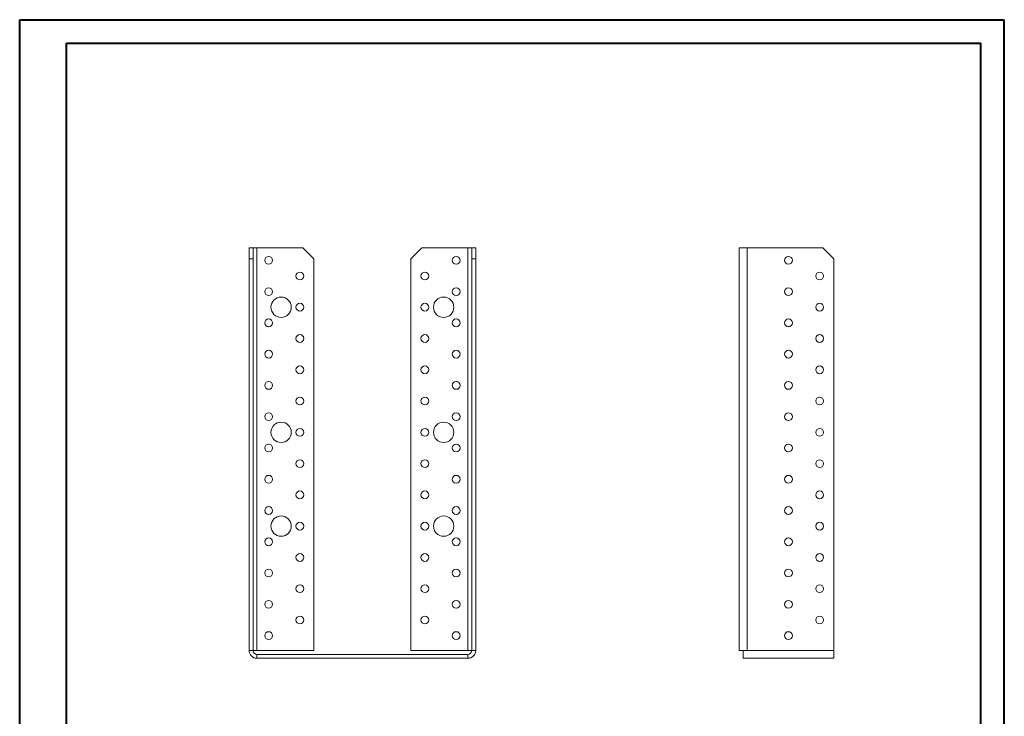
# Model space of a CAD drawing. Header units: millimetres. Extents: x 0 to 210, y 0 to 297.
# Tile 2 of 2: x 0 to 210, y 149 to 297. Entities that reach past the tile are written whole.
import ezdxf

# ---------------------------------------------------------------- set-up
doc = ezdxf.new("R2010")
doc.units = ezdxf.units.MM

msp = doc.modelspace()

# ---------------------------------------------------------------- linework, layer by layer
at = {"color": 7, "linetype": 'Continuous', "lineweight": 40}
for p, q in [((0.08, 0.21), (0.08, 297.21)), ((0.08, 297.21), (210.08, 297.21)), ((210.08, 0.21), (210.08, 297.21)), ((210.08, 292.21), (210.08, 297.21)), ((10.08, 292.21), (205.08, 292.21)), ((10.08, 5.21), (10.08, 292.21)), ((205.08, 5.21), (205.08, 292.21))]:
    msp.add_line(p, q, dxfattribs=at)
at = {"color": 7, "linetype": 'Continuous', "lineweight": 15}
for p, q in [((49, 248.58), (49.84, 248.58)), ((49, 246.25), (49, 248.58)), ((49.84, 248.58), (49.84, 246.25)), ((50.67, 248.58), (49.84, 248.58)), ((50.67, 162.75), (50.67, 248.58)), ((50.67, 248.58), (60.5, 248.58)), ((62.84, 246.25), (60.5, 248.58)), ((85.84, 248.58), (83.5, 246.25)), ((85.84, 248.58), (95.67, 248.58)), ((95.67, 248.58), (95.67, 162.75)), ((96.5, 248.58), (95.67, 248.58)), ((96.5, 248.58), (97.34, 248.58)), ((96.5, 246.25), (96.5, 248.58)), ((97.34, 248.58), (97.34, 246.25)), ((153.54, 248.58), (153.54, 162.75)), ((153.54, 248.58), (155.21, 248.58)), ((155.21, 248.58), (155.21, 162.75)), ((171.37, 248.58), (155.21, 248.58)), ((173.71, 246.25), (171.37, 248.58)), ((49.84, 246.25), (49, 246.25)), ((49, 162.75), (49, 246.25)), ((49.84, 162.75), (49.84, 246.25)), ((62.84, 246.25), (62.84, 162.75)), ((83.5, 162.75), (83.5, 246.25)), ((97.34, 246.25), (96.5, 246.25)), ((96.5, 162.75), (96.5, 246.25)), ((97.34, 162.75), (97.34, 246.25)), ((173.71, 162.75), (173.71, 246.25)), ((49.84, 162.75), (49, 162.75)), ((49.84, 162.75), (50.67, 162.75)), ((62.84, 162.75), (50.67, 162.75)), ((50.67, 161.92), (50.67, 161.08)), ((50.67, 161.92), (95.67, 161.92)), ((95.67, 162.75), (83.5, 162.75)), ((95.67, 162.75), (96.5, 162.75)), ((95.67, 161.92), (95.67, 161.08)), ((96.5, 162.75), (97.34, 162.75)), ((154.37, 162.75), (153.54, 162.75)), ((154.37, 162.75), (155.21, 162.75)), ((154.37, 161.08), (154.37, 162.75)), ((173.71, 162.75), (155.21, 162.75)), ((173.71, 162.75), (173.71, 161.08)), ((50.67, 161.08), (95.67, 161.08)), ((173.71, 161.08), (154.37, 161.08))]:
    msp.add_line(p, q, dxfattribs=at)
for centre, radius in [((53.17, 245.92), 0.833), ((93.17, 245.92), 0.833), ((164.04, 245.92), 0.833), ((59.84, 242.58), 0.833), ((86.5, 242.58), 0.833), ((170.71, 242.58), 0.833), ((53.17, 239.25), 0.833), ((93.17, 239.25), 0.833), ((164.04, 239.25), 0.833), ((55.84, 235.92), 2.17), ((90.5, 235.92), 2.17), ((59.84, 235.92), 0.833), ((86.5, 235.92), 0.833), ((170.71, 235.92), 0.833), ((53.17, 232.58), 0.833), ((93.17, 232.58), 0.833), ((164.04, 232.58), 0.833), ((59.84, 229.25), 0.833), ((86.5, 229.25), 0.833), ((170.71, 229.25), 0.833), ((53.17, 225.92), 0.833), ((93.17, 225.92), 0.833), ((164.04, 225.92), 0.833), ((59.84, 222.58), 0.833), ((86.5, 222.58), 0.833), ((170.71, 222.58), 0.833), ((53.17, 219.25), 0.833), ((93.17, 219.25), 0.833), ((164.04, 219.25), 0.833), ((59.84, 215.92), 0.833), ((86.5, 215.92), 0.833), ((170.71, 215.92), 0.833), ((53.17, 212.58), 0.833), ((93.17, 212.58), 0.833), ((164.04, 212.58), 0.833), ((55.84, 209.25), 2.17), ((59.84, 209.25), 0.833), ((86.5, 209.25), 0.833), ((90.5, 209.25), 2.17), ((170.71, 209.25), 0.833), ((53.17, 205.92), 0.833), ((93.17, 205.92), 0.833), ((164.04, 205.92), 0.833), ((59.84, 202.58), 0.833), ((86.5, 202.58), 0.833), ((170.71, 202.58), 0.833), ((53.17, 199.25), 0.833), ((93.17, 199.25), 0.833), ((164.04, 199.25), 0.833), ((59.84, 195.92), 0.833), ((86.5, 195.92), 0.833), ((170.71, 195.92), 0.833), ((53.17, 192.58), 0.833), ((93.17, 192.58), 0.833), ((164.04, 192.58), 0.833), ((55.84, 189.25), 2.17), ((90.5, 189.25), 2.17), ((59.84, 189.25), 0.833), ((86.5, 189.25), 0.833), ((170.71, 189.25), 0.833), ((53.17, 185.92), 0.833), ((93.17, 185.92), 0.833), ((164.04, 185.92), 0.833), ((59.84, 182.58), 0.833), ((86.5, 182.58), 0.833), ((170.71, 182.58), 0.833), ((53.17, 179.25), 0.833), ((93.17, 179.25), 0.833), ((164.04, 179.25), 0.833), ((59.84, 175.92), 0.833), ((86.5, 175.92), 0.833), ((170.71, 175.92), 0.833), ((53.17, 172.58), 0.833), ((93.17, 172.58), 0.833), ((164.04, 172.58), 0.833), ((59.84, 169.25), 0.833), ((86.5, 169.25), 0.833), ((170.71, 169.25), 0.833), ((53.17, 165.92), 0.833), ((93.17, 165.92), 0.833), ((164.04, 165.92), 0.833)]:
    msp.add_circle(centre, radius, dxfattribs=at)
for centre, radius, start, end in [((50.67, 162.75), 1.67, 180, 270), ((50.67, 162.75), 0.833, 180, 270), ((95.67, 162.75), 1.67, 270, 0), ((95.67, 162.75), 0.833, 270, 0)]:
    msp.add_arc(centre, radius, start, end, dxfattribs=at)

doc.saveas('drawing.dxf')
